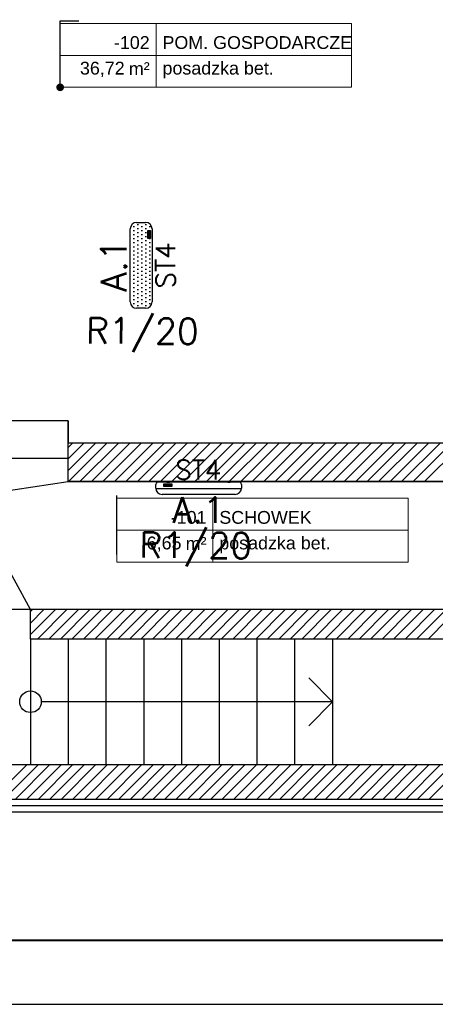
# Model space of a CAD drawing. Header units: millimetres. Extents: x 22250 to 51280, y -5012 to 7692.
# Tile 102 of 182: x 38463 to 38788, y 4722 to 5491. Entities that reach past the tile are written whole.
import ezdxf
from ezdxf import colors
from ezdxf.entities.mleader import LeaderData, LeaderLine
from ezdxf.enums import TextEntityAlignment as Align
from ezdxf.math import Vec2, Vec3

# ---------------------------------------------------------------- set-up
doc = ezdxf.new("R2010")
doc.units = ezdxf.units.MM
for name, color, linetype in [('_BI_LOGO', 140, 'Continuous'), ('_BI_OSW_OPIS', 140, 'Continuous'), ('_BI_OSW_OPRAWY', 140, 'Continuous'), ('E_podklad', 252, 'Continuous')]:
    doc.layers.add(name, color=color, linetype=linetype)
doc.layers.add('E_Obwody', color=3, linetype='Continuous', lineweight=13)
doc.styles.add('ARIAL', font='arial.ttf')
doc.styles.add('romans', font='romans.shx')
doc.styles.get("Standard").update_dxf_attribs({"font": 'arial.ttf'})
doc.linetypes.add('BATTING', pattern='A,0.0001,-0.1,[134,ltypeshp.shx,S=0.1,R=0,X=-0.1,Y=0],-0.2,[134,ltypeshp.shx,S=0.1,R=180,X=0.1,Y=0],-0.1', length=0.4001)

# ---------------------------------------------------------------- blocks, each defined once
blk = doc.blocks.new('*U196')
at = {"lineweight": 5}
for p, q in [((-75, -25), (-75, 25)), ((-75, 25), (0, 25)), ((0, 0), (0, 25)), ((0, 25), (152.71, 25)), ((152.71, 25), (152.71, -25)), ((-75, -25), (0, -25)), ((152.71, -25), (0, -25))]:
    blk.add_line(p, q, dxfattribs=at)
at = {"lineweight": 5, "ltscale": 18.5}
for p, q in [((0, 25), (0, -25)), ((-75, 0), (152.71, 0))]:
    blk.add_line(p, q, dxfattribs=at)
at = {"lineweight": 5, "ltscale": 18.5, "insert": (-5, -10.38), "char_height": 10, "attachment_point": 6, "style": 'ARIAL'}
blk.add_mtext('\\A1;m²', dxfattribs=at)
at = {"lineweight": 5, "style": 'ARIAL'}
blk.add_attdef('1NR', text='', height=10, dxfattribs=at).set_placement((-5, 5), align=Align.RIGHT)
blk.add_attdef('2POM', (5, 5), '', height=10, dxfattribs=at)
blk.add_attdef('4PL2', text='', height=10, dxfattribs=at).set_placement((-24.57, -5), align=Align.TOP_RIGHT)
blk.add_attdef('3POS', text='', height=10, dxfattribs=at).set_placement((5, -5), align=Align.TOP_LEFT)
blk = doc.blocks.new('_Dot')
at = {"color": 0, "linetype": 'ByBlock', "lineweight": -2}
blk.add_line((-0.5, 0), (-1, 0), dxfattribs=at)
at = {"color": 0, "linetype": 'ByBlock', "const_width": 0.5}
blk.add_lwpolyline([(-0.25, 0, 1), (0.25, 0, 1)], format="xyb", close=True, dxfattribs=at)
blk = doc.blocks.new('*U566')
blk.add_lwpolyline([(-42, 0), (0, 0), (0, 29.7), (-42, 29.7)], close=True)
at = {"lineweight": 40}
blk.add_lwpolyline([(-39, 1), (-1, 1), (-1, 28.7), (-39, 28.7)], close=True, dxfattribs=at)
blk = doc.blocks.new('BI_LOGO')
at = {"layer": '_BI_LOGO', "linetype": 'Continuous'}
for p, q in [((0, 2.16), (6.37, 2.16)), ((0, 0), (0, 2.16)), ((6.37, 0), (0, 0)), ((0.17, 0.57), (0.17, 1.93)), ((0.17, 1.93), (0.75, 1.93)), ((0.76, 0.57), (0.17, 0.57)), ((0.45, 1.67), (0.82, 1.67)), ((0.45, 1.39), (0.45, 1.67)), ((0.82, 1.39), (0.45, 1.39)), ((0.45, 1.16), (0.84, 1.16)), ((0.45, 0.81), (0.45, 1.16)), ((0.84, 0.81), (0.45, 0.81)), ((0.75, 1.93), (0.8, 1.93)), ((0.81, 0.57), (0.76, 0.57)), ((0.8, 1.93), (0.84, 1.92)), ((0.86, 0.57), (0.81, 0.57)), ((0.82, 1.67), (0.85, 1.67)), ((0.85, 1.4), (0.82, 1.39)), ((0.84, 1.92), (0.89, 1.92)), ((0.84, 1.16), (0.87, 1.16)), ((0.87, 0.82), (0.84, 0.81)), ((0.85, 1.67), (0.88, 1.66)), ((0.88, 1.4), (0.85, 1.4)), ((0.9, 0.57), (0.86, 0.57)), ((0.87, 1.16), (0.9, 1.15)), ((0.9, 0.82), (0.87, 0.82)), ((0.88, 1.66), (0.9, 1.65)), ((0.9, 1.42), (0.88, 1.4)), ((0.89, 1.92), (0.93, 1.91)), ((0.9, 1.65), (0.92, 1.63)), ((0.92, 1.43), (0.9, 1.42)), ((0.9, 1.15), (0.92, 1.13)), ((0.93, 0.84), (0.9, 0.82)), ((0.94, 0.58), (0.9, 0.57)), ((0.92, 1.63), (0.94, 1.61)), ((0.94, 1.45), (0.92, 1.43)), ((0.92, 1.13), (0.95, 1.12)), ((0.93, 1.91), (0.97, 1.91)), ((0.95, 0.85), (0.93, 0.84)), ((0.94, 1.61), (0.95, 1.59)), ((0.95, 1.47), (0.94, 1.45)), ((0.98, 0.59), (0.94, 0.58)), ((0.95, 1.59), (0.96, 1.57)), ((0.96, 1.5), (0.95, 1.47)), ((0.95, 1.12), (0.96, 1.1)), ((0.96, 0.87), (0.95, 0.85)), ((0.96, 1.57), (0.96, 1.54)), ((0.96, 1.54), (0.96, 1.52)), ((0.96, 1.52), (0.96, 1.5)), ((0.96, 1.1), (0.98, 1.08)), ((0.98, 0.89), (0.96, 0.87)), ((0.97, 1.91), (1, 1.9)), ((0.98, 1.08), (0.99, 1.05)), ((0.99, 0.92), (0.98, 0.89)), ((1.04, 0.61), (0.98, 0.59)), ((0.99, 1.05), (0.99, 1.03)), ((0.99, 1.03), (1, 1)), ((1, 0.94), (0.99, 0.92)), ((1, 1.9), (1.06, 1.88)), ((1, 1), (1, 0.97)), ((1, 0.97), (1, 0.94)), ((1.09, 0.63), (1.04, 0.61)), ((1.06, 1.88), (1.1, 1.86)), ((1.11, 1.31), (1.08, 1.29)), ((1.08, 1.29), (1.13, 1.27)), ((1.14, 0.66), (1.09, 0.63)), ((1.1, 1.86), (1.14, 1.83)), ((1.13, 1.33), (1.11, 1.31)), ((1.16, 1.36), (1.13, 1.33)), ((1.13, 1.27), (1.17, 1.25)), ((1.14, 1.83), (1.18, 1.79)), ((1.18, 0.69), (1.14, 0.66)), ((1.18, 1.39), (1.16, 1.36)), ((1.17, 1.25), (1.2, 1.22)), ((1.18, 1.79), (1.2, 1.76)), ((1.2, 1.43), (1.18, 1.39)), ((1.22, 0.74), (1.18, 0.69)), ((1.2, 1.76), (1.22, 1.72)), ((1.22, 1.46), (1.2, 1.43)), ((1.2, 1.22), (1.23, 1.18)), ((1.22, 1.72), (1.23, 1.68)), ((1.23, 1.5), (1.22, 1.46)), ((1.25, 0.79), (1.22, 0.74)), ((1.23, 1.68), (1.24, 1.64)), ((1.24, 1.54), (1.23, 1.5)), ((1.23, 1.18), (1.25, 1.13)), ((1.24, 1.64), (1.24, 1.59)), ((1.24, 1.59), (1.24, 1.54)), ((1.25, 1.13), (1.27, 1.1)), ((1.26, 0.83), (1.25, 0.79)), ((1.27, 0.87), (1.26, 0.83)), ((1.27, 1.15), (1.28, 1.19)), ((1.27, 1.1), (1.27, 1.15)), ((1.27, 1.05), (1.27, 1.1)), ((1.27, 1.01), (1.27, 1.05)), ((1.27, 0.96), (1.27, 1.01)), ((1.28, 0.91), (1.27, 0.96)), ((1.28, 0.91), (1.27, 0.87)), ((1.28, 1.19), (1.29, 1.23)), ((1.29, 0.88), (1.28, 0.91)), ((1.29, 1.23), (1.3, 1.27)), ((1.3, 0.84), (1.29, 0.88)), ((1.3, 1.27), (1.32, 1.32)), ((1.31, 0.81), (1.3, 0.84)), ((1.33, 0.77), (1.31, 0.81)), ((1.32, 1.32), (1.35, 1.37)), ((1.35, 0.73), (1.33, 0.77)), ((1.35, 1.37), (1.37, 1.41)), ((1.38, 0.7), (1.35, 0.73)), ((1.37, 1.41), (1.4, 1.44)), ((1.4, 0.67), (1.38, 0.7)), ((1.4, 1.44), (1.44, 1.48)), ((1.43, 0.64), (1.4, 0.67)), ((1.47, 0.62), (1.43, 0.64)), ((1.44, 1.48), (1.48, 1.51)), ((1.5, 0.59), (1.47, 0.62)), ((1.48, 1.51), (1.52, 1.54)), ((1.54, 0.58), (1.5, 0.59)), ((1.52, 1.54), (1.56, 1.56)), ((2.18, 0.99), (1.53, 0.98)), ((1.53, 0.98), (1.54, 0.93)), ((1.54, 0.93), (1.56, 0.88)), ((1.58, 0.56), (1.54, 0.58)), ((1.56, 1.56), (1.6, 1.57)), ((1.57, 1.22), (1.56, 1.17)), ((1.56, 1.17), (1.93, 1.17)), ((1.56, 0.88), (1.58, 0.83)), ((1.58, 1.27), (1.57, 1.22)), ((1.61, 1.31), (1.58, 1.27)), ((1.58, 0.83), (1.6, 0.8)), ((1.62, 0.55), (1.58, 0.56)), ((1.6, 1.57), (1.65, 1.58)), ((1.6, 0.8), (1.64, 0.77)), ((1.65, 1.34), (1.61, 1.31)), ((1.66, 0.54), (1.62, 0.55)), ((1.64, 0.77), (1.68, 0.76)), ((1.65, 1.58), (1.7, 1.59)), ((1.7, 1.36), (1.65, 1.34)), ((1.71, 0.53), (1.66, 0.54)), ((1.68, 0.76), (1.73, 0.75)), ((1.7, 1.59), (1.75, 1.59)), ((1.75, 1.36), (1.7, 1.36)), ((1.75, 0.53), (1.71, 0.53)), ((1.73, 0.75), (1.77, 0.75)), ((1.75, 1.59), (1.8, 1.59)), ((1.79, 1.35), (1.75, 1.36)), ((1.8, 0.53), (1.75, 0.53)), ((1.77, 0.75), (1.8, 0.76)), ((1.83, 1.33), (1.79, 1.35)), ((1.8, 1.59), (1.85, 1.58)), ((1.8, 0.76), (1.83, 0.77)), ((1.85, 0.54), (1.8, 0.53)), ((1.87, 1.3), (1.83, 1.33)), ((1.83, 0.77), (1.86, 0.79)), ((1.85, 1.58), (1.89, 1.57)), ((1.9, 0.55), (1.85, 0.54)), ((1.86, 0.79), (1.88, 0.81)), ((1.9, 1.26), (1.87, 1.3)), ((1.88, 0.81), (1.89, 0.83)), ((1.89, 1.57), (1.93, 1.56)), ((1.89, 0.83), (1.9, 0.86)), ((1.92, 1.22), (1.9, 1.26)), ((1.9, 0.86), (2.2, 0.86)), ((1.95, 0.56), (1.9, 0.55)), ((1.93, 1.17), (1.92, 1.22)), ((1.93, 1.56), (1.97, 1.54)), ((1.99, 0.59), (1.95, 0.56)), ((1.97, 1.54), (2.01, 1.51)), ((2.04, 0.61), (1.99, 0.59)), ((2.01, 1.51), (2.05, 1.49)), ((2.08, 0.64), (2.04, 0.61)), ((2.05, 1.49), (2.08, 1.45)), ((2.08, 1.45), (2.11, 1.42)), ((2.11, 0.68), (2.08, 0.64)), ((2.11, 1.42), (2.13, 1.38)), ((2.14, 0.72), (2.11, 0.68)), ((2.13, 1.38), (2.15, 1.34)), ((2.17, 0.76), (2.14, 0.72)), ((2.15, 1.34), (2.18, 1.29)), ((2.17, 1.06), (2.18, 1.11)), ((2.18, 0.99), (2.17, 1.06)), ((2.18, 0.8), (2.17, 0.76)), ((2.18, 1.29), (2.19, 1.25)), ((2.18, 1.15), (2.19, 1.19)), ((2.18, 1.11), (2.18, 1.15)), ((2.18, 0.96), (2.18, 0.99)), ((2.19, 0.91), (2.18, 0.96)), ((2.2, 0.86), (2.18, 0.8)), ((2.19, 1.24), (2.2, 1.28)), ((2.19, 1.25), (2.19, 1.24)), ((2.19, 1.19), (2.19, 1.24)), ((2.21, 0.86), (2.19, 0.91)), ((2.19, 0.46), (2.48, 0.46)), ((2.2, 0.4), (2.19, 0.46)), ((2.2, 1.28), (2.22, 1.32)), ((2.21, 0.36), (2.2, 0.4)), ((2.22, 0.81), (2.21, 0.86)), ((2.22, 0.33), (2.21, 0.36)), ((2.22, 1.32), (2.23, 1.37)), ((2.24, 0.77), (2.22, 0.81)), ((2.24, 0.32), (2.22, 0.33)), ((2.23, 1.37), (2.26, 1.41)), ((2.27, 0.73), (2.24, 0.77)), ((2.26, 0.29), (2.24, 0.32)), ((2.26, 1.41), (2.28, 1.45)), ((2.29, 0.26), (2.26, 0.29)), ((2.29, 0.7), (2.27, 0.73)), ((2.28, 1.45), (2.31, 1.48)), ((2.32, 0.66), (2.29, 0.7)), ((2.33, 0.23), (2.29, 0.26)), ((2.31, 1.48), (2.35, 1.51)), ((2.36, 0.63), (2.32, 0.66)), ((2.38, 0.21), (2.33, 0.23)), ((2.35, 1.51), (2.38, 1.54)), ((2.39, 0.61), (2.36, 0.63)), ((2.38, 1.54), (2.43, 1.56)), ((2.43, 0.18), (2.38, 0.21)), ((2.43, 0.59), (2.39, 0.61)), ((2.43, 1.56), (2.47, 1.57)), ((2.48, 0.58), (2.43, 0.59)), ((2.46, 0.17), (2.43, 0.18)), ((2.43, 0.18), (2.43, 0.18)), ((2.46, 1.15), (2.45, 1.1)), ((2.45, 1.1), (2.45, 1.05)), ((2.45, 1.05), (2.45, 1)), ((2.45, 1), (2.46, 0.96)), ((2.47, 1.19), (2.46, 1.15)), ((2.46, 0.96), (2.47, 0.92)), ((2.5, 0.16), (2.46, 0.17)), ((2.47, 1.57), (2.52, 1.58)), ((2.48, 1.22), (2.47, 1.19)), ((2.47, 0.92), (2.49, 0.88)), ((2.49, 1.26), (2.48, 1.22)), ((2.52, 0.57), (2.48, 0.58)), ((2.48, 0.46), (2.49, 0.43)), ((2.51, 1.28), (2.49, 1.26)), ((2.49, 0.88), (2.51, 0.85)), ((2.49, 0.43), (2.52, 0.41)), ((2.55, 0.16), (2.5, 0.16)), ((2.53, 1.31), (2.51, 1.28)), ((2.51, 0.85), (2.54, 0.83)), ((2.52, 1.58), (2.58, 1.58)), ((2.57, 0.57), (2.52, 0.57)), ((2.52, 0.41), (2.54, 0.38)), ((2.56, 1.32), (2.53, 1.31)), ((2.54, 0.83), (2.57, 0.8)), ((2.54, 0.38), (2.57, 0.37)), ((2.59, 0.16), (2.55, 0.16)), ((2.59, 1.34), (2.56, 1.32)), ((2.57, 0.8), (2.61, 0.79)), ((2.61, 0.57), (2.57, 0.57)), ((2.57, 0.37), (2.62, 0.37)), ((2.58, 1.58), (2.64, 1.58)), ((2.62, 1.34), (2.59, 1.34)), ((2.64, 0.15), (2.59, 0.16)), ((2.61, 0.79), (2.65, 0.79)), ((2.65, 0.57), (2.61, 0.57)), ((2.65, 1.35), (2.62, 1.34)), ((2.62, 0.37), (2.66, 0.37)), ((2.64, 1.58), (2.7, 1.57)), ((2.69, 0.15), (2.64, 0.15)), ((2.71, 1.34), (2.65, 1.35)), ((2.65, 0.79), (2.71, 0.79)), ((2.69, 0.58), (2.65, 0.57)), ((2.66, 0.37), (2.7, 0.37)), ((2.73, 0.59), (2.69, 0.58)), ((2.74, 0.16), (2.69, 0.15)), ((2.7, 1.57), (2.75, 1.55)), ((2.7, 0.37), (2.74, 0.38)), ((2.75, 1.33), (2.71, 1.34)), ((2.71, 0.79), (2.75, 0.81)), ((2.77, 0.6), (2.73, 0.59)), ((2.74, 0.38), (2.77, 0.39)), ((2.78, 0.16), (2.74, 0.16)), ((2.75, 1.55), (2.79, 1.52)), ((2.79, 1.3), (2.75, 1.33)), ((2.75, 0.81), (2.79, 0.83)), ((2.8, 0.62), (2.77, 0.6)), ((2.77, 0.39), (2.8, 0.41)), ((2.83, 0.17), (2.78, 0.16)), ((2.79, 1.52), (2.83, 1.49)), ((2.82, 1.27), (2.79, 1.3)), ((2.79, 0.83), (2.82, 0.87)), ((2.83, 0.64), (2.8, 0.62)), ((2.8, 0.41), (2.83, 0.43)), ((2.84, 1.22), (2.82, 1.27)), ((2.82, 0.87), (2.84, 0.91)), ((2.83, 1.49), (2.86, 1.44)), ((2.86, 0.67), (2.83, 0.64)), ((2.83, 0.43), (2.84, 0.46)), ((2.87, 0.18), (2.83, 0.17)), ((2.86, 1.17), (2.84, 1.22)), ((2.84, 0.91), (2.86, 0.96)), ((2.84, 0.46), (2.85, 0.5)), ((2.85, 0.5), (2.86, 0.54)), ((2.86, 1.44), (2.86, 1.56)), ((2.86, 1.56), (3.13, 1.56)), ((2.87, 1.12), (2.86, 1.17)), ((2.86, 0.96), (2.87, 1.01)), ((2.86, 0.58), (2.86, 0.67)), ((2.86, 0.54), (2.86, 0.58)), ((2.87, 1.06), (2.87, 1.12)), ((2.87, 1.01), (2.87, 1.06)), ((2.9, 0.19), (2.87, 0.18)), ((2.94, 0.2), (2.9, 0.19)), ((2.98, 0.23), (2.94, 0.2)), ((3.02, 0.26), (2.98, 0.23)), ((3.04, 0.29), (3.02, 0.26)), ((3.07, 0.33), (3.04, 0.29)), ((3.09, 0.38), (3.07, 0.33)), ((3.11, 0.43), (3.09, 0.38)), ((3.13, 0.49), (3.11, 0.43)), ((3.13, 1.56), (3.13, 0.72)), ((3.13, 0.72), (3.13, 0.67)), ((3.13, 0.67), (3.13, 0.62)), ((3.13, 0.62), (3.13, 0.58)), ((3.13, 0.58), (3.13, 0.53)), ((3.13, 0.53), (3.13, 0.49)), ((3.22, 0.55), (3.22, 1.9)), ((3.22, 1.9), (3.5, 1.9)), ((3.5, 0.55), (3.22, 0.55)), ((3.5, 1.9), (3.5, 1.46)), ((3.5, 1.46), (3.51, 1.49)), ((3.51, 1.22), (3.5, 1.18)), ((3.5, 1.18), (3.5, 1.13)), ((3.5, 1.13), (3.5, 1.08)), ((3.5, 1.08), (3.5, 0.55)), ((3.51, 1.49), (3.54, 1.51)), ((3.52, 1.25), (3.51, 1.22)), ((3.54, 1.28), (3.52, 1.25)), ((3.54, 1.51), (3.57, 1.53)), ((3.55, 1.3), (3.54, 1.28)), ((3.59, 1.33), (3.55, 1.3)), ((3.57, 1.53), (3.6, 1.55)), ((3.65, 1.35), (3.59, 1.33)), ((3.6, 1.55), (3.64, 1.56)), ((3.64, 1.56), (3.69, 1.58)), ((3.7, 1.36), (3.65, 1.35)), ((3.69, 1.58), (3.73, 1.58)), ((3.74, 1.35), (3.7, 1.36)), ((3.73, 1.58), (3.77, 1.59)), ((3.77, 1.33), (3.74, 1.35)), ((3.77, 1.59), (3.81, 1.59)), ((3.8, 1.31), (3.77, 1.33)), ((3.82, 1.29), (3.8, 1.31)), ((3.81, 1.59), (3.86, 1.58)), ((3.83, 1.26), (3.82, 1.29)), ((3.84, 1.23), (3.83, 1.26)), ((3.85, 1.19), (3.84, 1.23)), ((3.85, 1.15), (3.85, 1.19)), ((3.85, 1.1), (3.85, 1.15)), ((3.85, 0.56), (3.85, 1.1)), ((4.13, 0.56), (3.85, 0.56)), ((3.86, 1.58), (3.9, 1.57)), ((3.9, 1.57), (3.94, 1.56)), ((3.94, 1.56), (3.98, 1.54)), ((3.98, 1.54), (4.01, 1.51)), ((4.01, 1.51), (4.04, 1.48)), ((4.04, 1.48), (4.07, 1.45)), ((4.07, 1.45), (4.09, 1.41)), ((4.09, 1.41), (4.11, 1.36)), ((4.11, 1.36), (4.12, 1.31)), ((4.12, 1.31), (4.12, 1.27)), ((4.12, 1.27), (4.13, 1.22)), ((4.13, 1.22), (4.13, 1.17)), ((4.13, 1.17), (4.13, 0.56)), ((4.14, 1.14), (4.15, 1.18)), ((4.14, 1.09), (4.14, 1.14)), ((4.14, 1.05), (4.14, 1.09)), ((4.14, 1), (4.14, 1.05)), ((4.14, 0.96), (4.14, 1)), ((4.15, 0.92), (4.14, 0.96)), ((4.15, 1.18), (4.16, 1.23)), ((4.16, 0.88), (4.15, 0.92)), ((4.16, 1.23), (4.17, 1.27)), ((4.17, 0.84), (4.16, 0.88)), ((4.17, 1.27), (4.19, 1.32)), ((4.18, 0.8), (4.17, 0.84)), ((4.2, 0.77), (4.18, 0.8)), ((4.19, 1.32), (4.22, 1.36)), ((4.22, 0.73), (4.2, 0.77)), ((4.22, 1.36), (4.24, 1.4)), ((4.25, 0.69), (4.22, 0.73)), ((4.24, 1.4), (4.28, 1.44)), ((4.28, 0.66), (4.25, 0.69)), ((4.28, 1.44), (4.31, 1.47)), ((4.31, 0.64), (4.28, 0.66)), ((4.31, 1.47), (4.35, 1.5)), ((4.34, 0.61), (4.31, 0.64)), ((4.38, 0.59), (4.34, 0.61)), ((4.35, 1.5), (4.39, 1.53)), ((4.41, 0.57), (4.38, 0.59)), ((4.39, 1.53), (4.43, 1.55)), ((5.09, 0.98), (4.41, 0.97)), ((4.41, 0.97), (4.41, 0.93)), ((4.41, 0.93), (4.43, 0.87)), ((4.45, 0.55), (4.41, 0.57)), ((4.43, 1.55), (4.47, 1.57)), ((4.44, 1.22), (4.43, 1.16)), ((4.43, 1.16), (4.79, 1.16)), ((4.43, 0.87), (4.45, 0.83)), ((4.46, 1.27), (4.44, 1.22)), ((4.45, 0.83), (4.48, 0.79)), ((4.49, 0.54), (4.45, 0.55)), ((4.49, 1.32), (4.46, 1.27)), ((4.47, 1.57), (4.52, 1.58)), ((4.48, 0.79), (4.51, 0.77)), ((4.52, 1.34), (4.49, 1.32)), ((4.54, 0.53), (4.49, 0.54)), ((4.51, 0.77), (4.56, 0.75)), ((4.52, 1.58), (4.57, 1.58)), ((4.57, 1.35), (4.52, 1.34)), ((4.58, 0.53), (4.54, 0.53)), ((4.56, 0.75), (4.6, 0.75)), ((4.57, 1.58), (4.62, 1.59)), ((4.63, 1.36), (4.57, 1.35)), ((4.62, 0.53), (4.58, 0.53)), ((4.6, 0.75), (4.64, 0.75)), ((4.62, 1.59), (4.67, 1.58)), ((4.67, 0.53), (4.62, 0.53)), ((4.67, 1.35), (4.63, 1.36)), ((4.64, 0.75), (4.67, 0.75)), ((4.67, 1.58), (4.72, 1.58)), ((4.71, 1.33), (4.67, 1.35)), ((4.67, 0.75), (4.7, 0.76)), ((4.72, 0.54), (4.67, 0.53)), ((4.7, 0.76), (4.73, 0.78)), ((4.74, 1.3), (4.71, 1.33)), ((4.72, 1.58), (4.76, 1.57)), ((4.77, 0.54), (4.72, 0.54)), ((4.73, 0.78), (4.75, 0.8)), ((4.77, 1.26), (4.74, 1.3)), ((4.75, 0.8), (4.77, 0.83)), ((4.76, 1.57), (4.8, 1.55)), ((4.79, 1.21), (4.77, 1.26)), ((4.77, 0.83), (4.78, 0.86)), ((4.82, 0.56), (4.77, 0.54)), ((4.78, 0.86), (5.07, 0.85)), ((4.79, 1.16), (4.79, 1.21)), ((4.8, 1.55), (4.85, 1.53)), ((4.87, 0.58), (4.82, 0.56)), ((4.85, 1.53), (4.88, 1.51)), ((4.91, 0.61), (4.87, 0.58)), ((4.88, 1.51), (4.92, 1.48)), ((4.95, 0.64), (4.91, 0.61)), ((4.92, 1.48), (4.95, 1.45)), ((4.95, 1.45), (4.98, 1.41)), ((4.98, 0.67), (4.95, 0.64)), ((4.98, 1.41), (5, 1.37)), ((5.01, 0.71), (4.98, 0.67)), ((5, 1.37), (5.03, 1.33)), ((5.04, 0.75), (5.01, 0.71)), ((5.03, 1.33), (5.05, 1.29)), ((5.06, 0.8), (5.04, 0.75)), ((5.05, 1.29), (5.06, 1.25)), ((5.06, 1.25), (5.07, 1.21)), ((5.07, 0.85), (5.06, 0.8)), ((5.07, 1.21), (5.08, 1.17)), ((5.08, 1.17), (5.08, 1.12)), ((5.08, 1.12), (5.09, 1.08)), ((5.09, 1.08), (5.09, 1.03)), ((5.09, 1.03), (5.09, 0.98)), ((5.1, 0.55), (5.1, 1.91)), ((5.1, 1.91), (5.37, 1.91)), ((5.37, 0.55), (5.1, 0.55)), ((5.37, 1.91), (5.37, 0.55)), ((5.47, 0.54), (5.47, 1.9)), ((5.47, 1.9), (5.74, 1.9)), ((5.74, 0.54), (5.47, 0.54)), ((5.74, 1.9), (5.74, 0.54)), ((5.84, 1.65), (5.84, 1.91)), ((5.84, 1.91), (6.11, 1.91)), ((6.11, 1.65), (5.84, 1.65)), ((5.84, 0.55), (5.84, 1.55)), ((5.84, 1.55), (6.11, 1.55)), ((6.11, 0.55), (5.84, 0.55)), ((6.11, 1.91), (6.11, 1.65)), ((6.11, 1.55), (6.11, 0.55)), ((6.37, 2.16), (6.37, 0))]:
    blk.add_line(p, q, dxfattribs=at)
blk = doc.blocks.new('A.1 ST4_K')
at = {"layer": '_BI_OSW_OPRAWY'}
for p, q in [((-28.55, 10), (28.55, 10)), ((-33.55, 2.2), (-33.55, 5)), ((33.54, 5.25), (-33.54, 5.25)), ((-32.67, 0.5), (32.67, 0.5)), ((-0.25, 0), (0.25, 0)), ((33.55, 5), (33.55, 2.2))]:
    blk.add_line(p, q, dxfattribs=at)
for points in [[(-22.75, 0), (-22.75, 0.5), (-24.75, 0.5), (-24.75, 0), (-22.75, 0)], [(24.75, 0), (24.75, 0.5), (22.75, 0.5), (22.75, 0), (24.75, 0)]]:
    blk.add_lwpolyline(points, dxfattribs=at)
for centre, radius, start, end in [((-28.55, 5), 5, 90, 180), ((28.55, 5), 5, 0, 90), ((-31.21, 2.34), 2.35, 183.30531, 231.56788), ((31.21, 2.34), 2.35, 308.43212, 356.69469)]:
    blk.add_arc(centre, radius, start, end, dxfattribs=at)
blk.add_blockref('BI_LOGO', (20.9, 1.65), dxfattribs=at)
at = {"layer": '_BI_OSW_OPIS', "style": 'romans'}
blk.add_attdef('A.1', text='', height=20, dxfattribs=at).set_placement((0, 13), align=Align.CENTER)
blk.add_attdef('ST4', text='', height=15, dxfattribs=at).set_placement((0.25, -3), align=Align.TOP_CENTER)
blk = doc.blocks.new('A.1 ST4')
at = {"layer": '_BI_OSW_OPRAWY'}
h = blk.add_hatch(dxfattribs=at)
h.set_pattern_fill('DOTS', color=256, scale=2)
h.set_pattern_definition([(0, (-2345.8168, -6450), (1.5875, 3.175), [0, -3.175])])
h.paths.add_polyline_path([(33.55, 3.5, 0.414214), (28.55, 8.5), (-28.55, 8.5, 0.414214), (-33.55, 3.5), (-33.55, -3.5, 0.414214), (-28.55, -8.5), (28.55, -8.5, 0.414214), (33.55, -3.5)])
h.paths.add_polyline_path([(20.95, -5.12), (27.31, -5.12), (27.31, -7.27), (20.95, -7.27)], flags=16)
h.paths.add_polyline_path([(22.37, -6.1), (22.3, -6.08), (22.3, -6.1)], flags=0)
h.paths.add_polyline_path([(21.79, -6.11), (22.02, -6.14), (22.03, -6.11)], flags=0)
h.paths.add_polyline_path([(22.08, -5.94), (22.1, -5.91), (21.88, -5.66), (22.06, -5.96)], flags=0)
h.paths.add_polyline_path([(22.16, -5.55), (22.14, -5.51), (22.12, -5.48), (22.09, -5.45), (22.05, -5.42), (22, -5.39), (21.95, -5.37), (21.91, -5.36), (21.87, -5.36), (21.83, -5.35), (21.79, -5.35), (21.74, -5.34), (21.7, -5.34), (21.4, -5.34), (21.4, -5.6), (21.76, -5.6), (22.13, -5.63), (21.94, -5.78), (22.14, -6.04), (22.27, -5.9)], flags=0)
h.paths.add_polyline_path([(21.12, -5.34), (21.12, -6.46), (21.4, -6.46), (21.4, -6.11)], flags=0)
h.paths.add_polyline_path([(23.06, -6.29), (22.85, -6.01), (22.97, -6.29)], flags=0)
h.paths.add_polyline_path([(23.07, -6.41), (23.07, -6.38), (23.02, -6.4), (23.03, -6.41)], flags=0)
h.paths.add_polyline_path([(22.6, -5.93), (22.64, -5.92), (23.02, -5.87), (23.06, -5.86), (23.05, -5.85), (23.03, -5.82), (22.99, -5.79), (22.96, -5.76), (22.92, -5.73), (22.88, -5.72), (22.84, -5.7), (22.79, -5.69), (22.76, -5.68), (22.56, -5.96)], flags=0)
h.paths.add_polyline_path([(22.5, -6.39), (22.53, -6.44), (22.55, -6.48), (22.58, -6.5), (22.63, -6.51), (22.68, -6.52), (22.72, -6.52), (23.08, -6.45), (23.1, -6.32), (22.53, -6.64), (22.49, -6.34)], flags=0)
h.paths.add_polyline_path([(23.58, -5.69), (23.81, -5.72), (23.81, -5.64), (23.47, -5.69), (23.52, -5.69)], flags=0)
h.paths.add_polyline_path([(25.15, -5.79), (25.1, -6.09), (25.17, -5.8)], flags=0)
h.paths.add_polyline_path([(25.35, -6.3), (25.36, -6.35), (25.38, -6.4), (25.38, -6.41), (25.78, -6.41), (25.76, -6.29)], flags=0)
h.paths.add_polyline_path([(26.05, -6.11), (26.03, -6.11), (26.05, -6.34)], flags=0)
h.paths.add_polyline_path([(25.08, -6.59), (25.09, -6.6), (25.08, -5.96)], flags=0)
h.paths.add_polyline_path([(26.32, -5.37), (26.69, -5.37), (26.78, -5.37), (26.78, -5.36), (27.06, -5.36), (27.06, -5.62), (27.06, -5.72), (27.06, -5.72), (27.06, -6.72), (26.79, -6.72), (26.69, -6.72), (26.69, -6.73), (26.32, -6.73)], flags=0)
h.paths.add_polyline_path([(21.71, -6.71), (21.76, -6.7), (21.8, -6.7), (21.85, -6.7), (21.89, -6.69), (21.93, -6.68), (21.98, -6.67), (22.04, -6.64), (22.09, -6.61), (22.13, -6.58), (22.16, -6.54), (22.24, -6.41), (22.22, -6.37), (22.19, -6.58), (22.22, -6.59), (22.21, -6.17), (22.14, -5.95), (22.46, -5.74), (22.5, -5.72), (22.55, -5.7), (22.93, -5.61), (23.14, -6.01), (23.15, -5.99), (23.16, -5.95), (23.18, -5.91), (23.35, -5.58), (23.68, -5.71), (24.16, -5.71), (24.16, -5.37), (24.44, -5.37), (24.44, -5.65), (25.07, -5.71), (25.07, -5.83), (25.51, -5.67), (25.5, -5.69), (25.84, -5.64), (25.97, -5.94), (25.95, -5.9), (25.93, -5.86), (25.9, -5.82), (25.87, -5.79), (25.83, -5.76), (25.79, -5.74), (25.75, -5.72), (25.71, -5.71), (25.66, -5.69), (25.62, -5.69), (25.6, -5.69), (25.6, -5.7), (25.72, -6.01), (25.69, -5.97), (25.65, -5.94), (25.61, -5.92), (25.57, -5.92), (25.52, -5.92), (25.47, -5.93), (25.22, -6.1), (25.02, -5.83), (25.05, -5.88), (25.4, -5.71), (25.84, -6.11), (25.6, -6.74), (25.62, -6.74), (25.67, -6.74), (25.72, -6.73), (25.77, -6.71), (25.81, -6.69), (25.86, -6.67), (25.9, -6.64), (25.93, -6.6), (25.96, -6.56), (25.98, -6.52), (26, -6.47), (26.11, -6.09), (25.93, -5.86), (26.13, -6.17), (25.89, -6.76), (25.21, -6.73), (25.2, -6.72), (24.8, -6.72), (24.8, -6.17), (24.8, -6.12), (24.79, -6.08), (24.79, -6.04), (24.78, -6.01), (24.76, -5.98), (24.74, -5.96), (24.72, -5.94), (24.68, -5.93), (24.64, -5.92), (24.59, -5.92), (24.54, -5.95), (24.5, -5.97), (24.48, -5.99), (24.46, -6.02), (24.45, -6.06), (24.45, -6.09), (24.44, -6.14), (24.44, -6.19), (24.44, -6.72), (24.2, -6.72), (23.87, -7.14), (23.49, -7.11), (23.45, -7.11), (23.41, -7.1), (23.37, -7.09), (23.32, -7.07), (23.28, -7.04), (22.98, -6.82), (23.01, -6.75), (22.99, -6.75), (23.04, -6.8), (23.06, -6.72), (22.37, -6.75), (22.3, -6.58), (21.84, -6.71)], flags=0)
h.paths.add_polyline_path([(23.14, -6.02), (23.2, -6.26), (23.25, -6.3), (23.26, -6.28), (23.12, -5.98)], flags=0)
h.paths.add_polyline_path([(22.12, -6.23), (22.27, -6.5), (22.11, -6.17), (22.29, -5.91)], flags=0)
h.paths.add_polyline_path([(23.53, -5.72), (23.77, -6.01), (23.79, -6.05), (23.8, -6.1), (23.81, -6.15), (23.82, -6.21), (23.81, -6.27), (23.81, -6.31), (23.81, -6.77), (23.17, -6.65), (23.13, -6.32), (23.14, -6.37), (23.15, -6.41), (23.22, -6.6), (23.42, -6.81), (23.42, -6.81), (23.66, -6.7), (23.65, -6.69), (23.61, -6.7), (23.76, -6.41), (23.73, -6.44), (23.46, -6.62), (23.4, -6.27), (23.4, -6.23), (23.4, -6.17), (23.41, -6.13), (23.41, -6.08)], flags=0)
h.paths.add_polyline_path([(23.65, -6.48), (23.84, -6.42), (23.76, -7.11), (23.77, -7.1), (23.81, -7.09), (23.85, -7.08), (23.89, -7.07), (23.93, -7.04), (24.08, -6.91), (24.08, -6.66), (24.08, -6.81), (24.08, -6.71), (24.06, -7.08), (23.6, -7.13), (23.27, -6.52)], flags=0)
h.paths.add_polyline_path([(24.67, -5.69), (25.02, -5.65), (25.07, -6), (25.1, -6.37), (25.17, -6.7), (25.48, -6.74), (25.14, -6.67), (25.1, -6.36), (25.1, -6.37), (25.07, -6), (25.06, -5.96), (25.06, -5.91), (24.95, -5.61), (24.63, -5.7)], flags=0)
h.paths.add_polyline_path([(25.16, -5.91), (24.99, -6.24), (25.15, -6.51), (24.99, -6.18)], flags=0)
for p, q in [((-28.55, 8.5), (28.55, 8.5)), ((-33.55, -3.5), (-33.55, 3.5)), ((33.55, 3.5), (33.55, -3.5)), ((28.55, -8.5), (-28.55, -8.5))]:
    blk.add_line(p, q, dxfattribs=at)
for centre, start, end in [((-28.55, 3.5), 90, 180), ((28.55, 3.5), 0, 90), ((-28.55, -3.5), 180, 270), ((28.55, -3.5), 270, 0)]:
    blk.add_arc(centre, 5, start, end, dxfattribs=at)
blk.add_blockref('BI_LOGO', (20.95, -7.27), dxfattribs=at)
at = {"layer": '_BI_OSW_OPIS', "style": 'romans'}
blk.add_attdef('A.1', text='', height=20, dxfattribs=at).set_placement((0, 11.5), align=Align.CENTER)
blk.add_attdef('ST4', text='', height=15, dxfattribs=at).set_placement((0, -11.5), align=Align.TOP_CENTER)

msp = doc.modelspace()

# ---------------------------------------------------------------- linework, layer by layer
at = {"layer": 'E_podklad', "linetype": 'ByBlock', "lineweight": -2}
for p, q in [((38494.93, 5444.43), (38494.93, 5490.43)), ((38539.35, 5073.36), (38539.35, 5119.36))]:
    msp.add_line(p, q, dxfattribs=at)
at = {"layer": 'E_podklad', "lineweight": 5}
for p, q in [((38494.93, 5438.43), (38494.93, 5488.43)), ((38494.93, 5488.43), (38569.93, 5488.43)), ((38569.93, 5463.43), (38569.93, 5488.43)), ((38569.93, 5488.43), (38722.64, 5488.43)), ((38722.64, 5488.43), (38722.64, 5438.43)), ((38494.93, 5438.43), (38569.93, 5438.43)), ((38722.64, 5438.43), (38569.93, 5438.43)), ((38539.35, 5067.36), (38539.35, 5117.36)), ((38539.35, 5117.36), (38614.35, 5117.36)), ((38614.35, 5092.36), (38614.35, 5117.36)), ((38614.35, 5117.36), (38767.06, 5117.36)), ((38767.06, 5117.36), (38767.06, 5067.36)), ((38539.35, 5067.36), (38614.35, 5067.36)), ((38767.06, 5067.36), (38614.35, 5067.36))]:
    msp.add_line(p, q, dxfattribs=at)
at = {"layer": 'E_podklad', "lineweight": 5, "ltscale": 18.5}
for p, q in [((38569.93, 5488.43), (38569.93, 5438.43)), ((38494.93, 5463.43), (38722.64, 5463.43)), ((38614.35, 5117.36), (38614.35, 5067.36)), ((38539.35, 5092.36), (38767.06, 5092.36))]:
    msp.add_line(p, q, dxfattribs=at)
at = {"layer": 'E_podklad', "ltscale": 2}
for p, q in [((38501.24, 5177.79), (38321.74, 5177.79)), ((38501.24, 5177.79), (38321.74, 5177.79)), ((38501.24, 5177.79), (38501.24, 5160.29)), ((38501.24, 5160.29), (38501.24, 5177.79)), ((38981.74, 5160.29), (38501.24, 5160.29)), ((38501.24, 5130.29), (38501.24, 5160.29)), ((38794.74, 5160.29), (38501.24, 5160.29)), ((38501.24, 5148.29), (38321.74, 5148.29)), ((38422.97, 5118.79), (38501.24, 5130.29)), ((38941.74, 5130.29), (38501.24, 5130.29)), ((38501.24, 5130.29), (38941.74, 5130.29)), ((38471.74, 5030.29), (38422.97, 5118.79)), ((38471.74, 5030.29), (38422.97, 5118.79)), ((38471.74, 5030.29), (38321.74, 5030.29)), ((38474.74, 5030.29), (38471.74, 5030.29)), ((38471.74, 5007.29), (38471.74, 5030.29)), ((38797.74, 5030.29), (38471.74, 5030.29)), ((38797.74, 5030.29), (38474.74, 5030.29)), ((38797.74, 5007.29), (38471.74, 5007.29)), ((38471.74, 5007.29), (38471.74, 4909.29)), ((38501.24, 5007.29), (38501.24, 4909.29)), ((38530.74, 5007.29), (38530.74, 4909.29)), ((38560.24, 5007.29), (38560.24, 4909.29)), ((38589.74, 5007.29), (38589.74, 4909.29)), ((38619.24, 5007.29), (38619.24, 4909.29)), ((38648.74, 5007.29), (38648.74, 4909.29)), ((38678.24, 5007.29), (38678.24, 4909.29)), ((38707.74, 5007.29), (38707.74, 4909.29)), ((38321.74, 4909.29), (38797.74, 4909.29)), ((38294.74, 4882.29), (38968.74, 4882.29)), ((38284.74, 4872.29), (38978.74, 4872.29))]:
    msp.add_line(p, q, dxfattribs=at)
at = {"layer": 'E_podklad', "linetype": 'Continuous'}
for p, q in [((38501.24, 5157.03), (38504.5, 5160.29)), ((38501.24, 5148.05), (38513.48, 5160.29)), ((38501.24, 5139.07), (38522.46, 5160.29)), ((38501.44, 5130.29), (38531.44, 5160.29)), ((38510.42, 5130.29), (38540.42, 5160.29)), ((38519.4, 5130.29), (38549.4, 5160.29)), ((38528.38, 5130.29), (38558.38, 5160.29)), ((38537.36, 5130.29), (38567.36, 5160.29)), ((38546.34, 5130.29), (38576.34, 5160.29)), ((38555.32, 5130.29), (38585.32, 5160.29)), ((38564.3, 5130.29), (38594.3, 5160.29)), ((38573.28, 5130.29), (38603.28, 5160.29)), ((38582.26, 5130.29), (38612.26, 5160.29)), ((38591.24, 5130.29), (38621.24, 5160.29)), ((38600.22, 5130.29), (38630.22, 5160.29)), ((38609.2, 5130.29), (38639.2, 5160.29)), ((38618.18, 5130.29), (38648.18, 5160.29)), ((38627.16, 5130.29), (38657.16, 5160.29)), ((38636.14, 5130.29), (38666.14, 5160.29)), ((38645.12, 5130.29), (38675.12, 5160.29)), ((38654.1, 5130.29), (38684.1, 5160.29)), ((38663.08, 5130.29), (38693.08, 5160.29)), ((38672.06, 5130.29), (38702.06, 5160.29)), ((38681.04, 5130.29), (38711.04, 5160.29)), ((38690.02, 5130.29), (38720.02, 5160.29)), ((38699, 5130.29), (38729, 5160.29)), ((38707.98, 5130.29), (38737.98, 5160.29)), ((38716.96, 5130.29), (38746.96, 5160.29)), ((38725.94, 5130.29), (38755.94, 5160.29)), ((38734.92, 5130.29), (38764.92, 5160.29)), ((38743.9, 5130.29), (38773.9, 5160.29)), ((38752.88, 5130.29), (38782.88, 5160.29)), ((38761.86, 5130.29), (38791.86, 5160.29)), ((38770.84, 5130.29), (38800.84, 5160.29)), ((38779.82, 5130.29), (38809.82, 5160.29)), ((38471.74, 5028.75), (38473.28, 5030.29)), ((38471.74, 5019.77), (38482.26, 5030.29)), ((38471.74, 5010.79), (38491.24, 5030.29)), ((38477.22, 5007.29), (38500.22, 5030.29)), ((38486.2, 5007.29), (38509.2, 5030.29)), ((38495.18, 5007.29), (38518.18, 5030.29)), ((38504.16, 5007.29), (38527.16, 5030.29)), ((38513.14, 5007.29), (38536.14, 5030.29)), ((38522.12, 5007.29), (38545.12, 5030.29)), ((38531.1, 5007.29), (38554.1, 5030.29)), ((38540.08, 5007.29), (38563.08, 5030.29)), ((38549.06, 5007.29), (38572.06, 5030.29)), ((38558.04, 5007.29), (38581.04, 5030.29)), ((38567.02, 5007.29), (38590.02, 5030.29)), ((38576, 5007.29), (38599, 5030.29)), ((38584.98, 5007.29), (38607.98, 5030.29)), ((38593.96, 5007.29), (38616.96, 5030.29)), ((38602.94, 5007.29), (38625.94, 5030.29)), ((38611.92, 5007.29), (38634.92, 5030.29)), ((38620.9, 5007.29), (38643.9, 5030.29)), ((38629.88, 5007.29), (38652.88, 5030.29)), ((38638.86, 5007.29), (38661.86, 5030.29)), ((38647.84, 5007.29), (38670.84, 5030.29)), ((38656.82, 5007.29), (38679.82, 5030.29)), ((38665.8, 5007.29), (38688.8, 5030.29)), ((38674.79, 5007.29), (38697.79, 5030.29)), ((38683.77, 5007.29), (38706.77, 5030.29)), ((38692.75, 5007.29), (38715.75, 5030.29)), ((38701.73, 5007.29), (38724.73, 5030.29)), ((38710.71, 5007.29), (38733.71, 5030.29)), ((38719.69, 5007.29), (38742.69, 5030.29)), ((38728.67, 5007.29), (38751.67, 5030.29)), ((38737.65, 5007.29), (38760.65, 5030.29)), ((38746.63, 5007.29), (38769.63, 5030.29)), ((38755.61, 5007.29), (38778.61, 5030.29)), ((38764.59, 5007.29), (38787.59, 5030.29)), ((38773.57, 5007.29), (38796.57, 5030.29)), ((38782.55, 5007.29), (38797.74, 5022.48)), ((38442.02, 4882.29), (38469.02, 4909.29)), ((38451, 4882.29), (38478, 4909.29)), ((38459.98, 4882.29), (38486.98, 4909.29)), ((38468.96, 4882.29), (38495.96, 4909.29)), ((38477.94, 4882.29), (38504.94, 4909.29)), ((38486.92, 4882.29), (38513.92, 4909.29)), ((38495.9, 4882.29), (38522.9, 4909.29)), ((38504.88, 4882.29), (38531.88, 4909.29)), ((38513.86, 4882.29), (38540.86, 4909.29)), ((38522.84, 4882.29), (38549.84, 4909.29)), ((38531.82, 4882.29), (38558.82, 4909.29)), ((38540.8, 4882.29), (38567.8, 4909.29)), ((38549.79, 4882.29), (38576.79, 4909.29)), ((38558.77, 4882.29), (38585.77, 4909.29)), ((38567.75, 4882.29), (38594.75, 4909.29)), ((38576.73, 4882.29), (38603.73, 4909.29)), ((38585.71, 4882.29), (38612.71, 4909.29)), ((38594.69, 4882.29), (38621.69, 4909.29)), ((38603.67, 4882.29), (38630.67, 4909.29)), ((38612.65, 4882.29), (38639.65, 4909.29)), ((38621.63, 4882.29), (38648.63, 4909.29)), ((38630.61, 4882.29), (38657.61, 4909.29)), ((38639.59, 4882.29), (38666.59, 4909.29)), ((38648.57, 4882.29), (38675.57, 4909.29)), ((38657.55, 4882.29), (38684.55, 4909.29)), ((38666.53, 4882.29), (38693.53, 4909.29)), ((38675.51, 4882.29), (38702.51, 4909.29)), ((38684.49, 4882.29), (38711.49, 4909.29)), ((38693.47, 4882.29), (38720.47, 4909.29)), ((38702.45, 4882.29), (38729.45, 4909.29)), ((38711.43, 4882.29), (38738.43, 4909.29)), ((38720.41, 4882.29), (38747.41, 4909.29)), ((38729.39, 4882.29), (38756.39, 4909.29)), ((38738.37, 4882.29), (38765.37, 4909.29)), ((38747.35, 4882.29), (38774.35, 4909.29)), ((38756.33, 4882.29), (38783.33, 4909.29)), ((38765.31, 4882.29), (38792.31, 4909.29)), ((38774.29, 4882.29), (38801.29, 4909.29)), ((38783.27, 4882.29), (38810.27, 4909.29))]:
    msp.add_line(p, q, dxfattribs=at)
at = {"layer": 'E_podklad'}
for q in [(38689.21, 4977.11), (38480.17, 4958.29), (38689.21, 4939.47)]:
    msp.add_line((38707.74, 4958.29), q, dxfattribs=at)
at = {"layer": 'E_podklad', "linetype": 'BATTING', "ltscale": 10}
msp.add_line((38289.74, 4877.29), (38968.74, 4877.29), dxfattribs=at)
at = {"layer": 'E_podklad'}
msp.add_circle((38471.74, 4958.29), 8.43, dxfattribs=at)

# ---------------------------------------------------------------- block references
at = {"xscale": 50, "yscale": 50, "zscale": 50}
msp.add_blockref('*U566', (40048.42, 4721.86), dxfattribs=at)
at = {"layer": '_BI_OSW_OPRAWY', "rotation": 90}
msp.add_blockref('A.1 ST4', (38558.24, 5299.29), dxfattribs=at).add_auto_attribs({'ST4': 'ST4', 'A.1': 'A.1'})
at = {"layer": '_BI_OSW_OPRAWY'}
ref = msp.add_blockref('A.1 ST4_K', (38603.16, 5130.29), dxfattribs=dict(at, rotation=180))
ref.add_attrib('ST4', 'ST4', dxfattribs={"layer": '_BI_OSW_OPIS', "height": 15, "style": 'romans'}).set_placement((38602.91, 5146.99), align=Align.TOP_CENTER)
ref.add_attrib('A.1', 'A.1', dxfattribs={"layer": '_BI_OSW_OPIS', "height": 20, "style": 'romans'}).set_placement((38603.16, 5098.1), align=Align.CENTER)
at = {"layer": 'E_podklad'}
for p, values in [((38569.93, 5463.43), {'1NR': '-102', '2POM': 'POM. GOSPODARCZE', '3POS': 'posadzka bet.', '4PL2': '36,72'}), ((38614.35, 5092.36), {'1NR': '-101', '2POM': 'SCHOWEK', '3POS': 'posadzka bet.', '4PL2': '6,65'})]:
    msp.add_blockref('*U196', p, dxfattribs=at).add_auto_attribs(values)

# ---------------------------------------------------------------- texts
at = {"layer": 'E_Obwody', "linetype": 'Continuous', "lineweight": 20, "char_height": 20, "width": 38.2199, "attachment_point": 1, "rotation": 359.56594}
for insert in [(38515.17, 5258.4), (38556.81, 5090.92)]:
    msp.add_mtext('{\\Fsimplex,bigfont|c0;R1/20}', dxfattribs=dict(at, insert=insert))
at = {"layer": 'E_podklad', "lineweight": 5, "ltscale": 18.5, "char_height": 10, "attachment_point": 6, "style": 'ARIAL'}
for insert in [(38564.93, 5453.05), (38609.35, 5081.98)]:
    msp.add_mtext('\\A1;m²', dxfattribs=dict(at, insert=insert))

# ---------------------------------------------------------------- leaders
at = {"layer": 'E_podklad'}
ml = msp.add_multileader_mtext('Standard', dxfattribs=at)
ml.set_content('', color=256)
ml.set_leader_properties()
ml.set_arrow_properties(name='DOT')
ml.build(insert=Vec2(0, 0))
ml.multileader.update_dxf_attribs({"arrow_head_size": 6})
ctx = ml.context
ctx.base_point, ctx.arrow_head_size, ctx.plane_origin = Vec3(38509.45, 5490.43), 6, Vec3(38292.92, 5956.13)
notes = []
notes.append((ctx, [(0, (1, 1, 0), (38494.93, 5490.43), (1, 0), 14.52, [(0, [(38494.93, 5438.43)], 0, [])])]))
ctx.mtext.insert, ctx.mtext.flow_direction = Vec3(38511.45, 5490.43), 5
for ctx, leaders in notes:
    for number, flags, end, landing, length, lines in leaders:
        leader = LeaderData()
        leader.index, (leader.has_last_leader_line, leader.has_dogleg_vector, leader.attachment_direction) = number, flags
        leader.last_leader_point, leader.dogleg_vector, leader.dogleg_length = Vec3(end), Vec3(landing), length
        for number, points, colour, breaks in lines:
            line = LeaderLine()
            line.index, line.vertices, line.color, line.breaks = number, Vec3.list(points), colors.encode_raw_color(colour), breaks
            leader.lines.append(line)
        ctx.leaders.append(leader)

doc.saveas('drawing.dxf')
